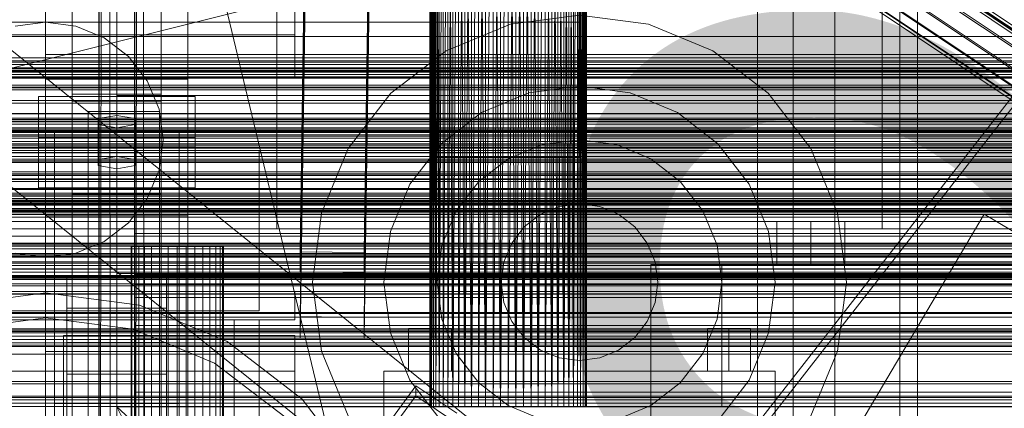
# Model space of a CAD drawing. Header units: millimetres. Extents: x -2233 to 65662, y -50530 to 6847.
# Tile 125 of 256: x -457 to -181, y -34060 to -33951. Entities that reach past the tile are written whole.
import ezdxf

# ---------------------------------------------------------------- set-up
doc = ezdxf.new("R2010")
doc.units = ezdxf.units.MM
for name, color, linetype, lineweight in [('COTAS_O', 1, 'Continuous', 0), ('frontal_briquetadora', 7, 'Continuous', 0), ('frontal_C01', 7, 'Continuous', 0), ('frontal_C02', 7, 'Continuous', 0), ('frontal_C03', 7, 'Continuous', 0), ('frontal_dosificador', 7, 'Continuous', 0), ('frontal_mezcladora', 7, 'Continuous', 0), ('frontal_secador', 7, 'Continuous', 0)]:
    doc.layers.add(name, color=color, linetype=linetype, lineweight=lineweight)
doc.dimstyles.new('R19_100', dxfattribs={"dimtxt": 250, "dimasz": 150, "dimexe": 150, "dimexo": 80, "dimgap": 100, "dimtad": 1, "dimtih": 1, "dimtoh": 1, "dimdsep": 46, "dimcen": 0.09, "dimadec": 0, "dimazin": 0, "dimtfac": 1, "dimtdec": 4, "dimtofl": 0, "dimtmove": 0, "dimatfit": 3, "dimfxl": 1, "dimtolj": 1, "dimtzin": 0, "dimarcsym": 0})

# ---------------------------------------------------------------- blocks, each defined once
blk = doc.blocks.new('DIM_R32_39')
at = {"layer": 'COTAS_O'}
for p, q in [((-1725, -33700), (-1575, -33655)), ((1725, -33700), (1575, -33655)), ((-1725, -34400), (-1725, -33700)), ((-1725, -33700), (1725, -33700)), ((-1725, -33700), (-1575, -33745)), ((1725, -33700), (1575, -33745)), ((1725, -34400), (1725, -33700))]:
    blk.add_line(p, q, dxfattribs=at)
blk.add_text('3450 O', height=250, dxfattribs=at).set_placement((0, -33600))
blk = doc.blocks.new('DIM_R32_42')
at = {"layer": 'COTAS_O'}
for p, q in [((-650, -33700), (50, -33700)), ((50, -33700), (5, -33850)), ((50, -34900), (50, -33700)), ((50, -33700), (95, -33850)), ((50, -34900), (5, -34750)), ((50, -34900), (95, -34750)), ((-650, -34900), (50, -34900))]:
    blk.add_line(p, q, dxfattribs=at)
blk.add_text('1200 O', height=250, rotation=90, dxfattribs=at).set_placement((-50, -34300))
blk = doc.blocks.new('DIM_R32_43')
at = {"layer": 'COTAS_O'}
for p, q in [((-650, -34200), (-500, -34155)), ((650, -34200), (500, -34155)), ((-650, -34900), (-650, -34200)), ((-650, -34200), (650, -34200)), ((-650, -34200), (-500, -34245)), ((650, -34200), (500, -34245)), ((650, -34900), (650, -34200))]:
    blk.add_line(p, q, dxfattribs=at)
blk.add_text('1300 O', height=250, dxfattribs=at).set_placement((0, -34100))

msp = doc.modelspace()

# ---------------------------------------------------------------- linework, layer by layer
at = {"layer": 'frontal_briquetadora'}
for p, q in [((-340, -33818), (-340, -33990)), ((-300, -33818), (-300, -33990)), ((-430, -33820), (-430, -34060)), ((-430, -34260), (-430, -33820)), ((-430, -34680), (-430, -33820)), ((-430, -33820), (-223.45, -34680)), ((-341.894, -33820), (-342, -34060)), ((-342, -33820), (-342, -34060)), ((-342, -33820), (-341.894, -34060)), ((-341.577, -33820), (-341.894, -34060)), ((-341.894, -33820), (-341.894, -34060)), ((-341.894, -33820), (-341.577, -34060)), ((-341.053, -33820), (-341.577, -34060)), ((-341.577, -33820), (-341.577, -34060)), ((-341.577, -33820), (-341.053, -34060)), ((-340.325, -33820), (-341.053, -34060)), ((-341.053, -33820), (-341.053, -34060)), ((-341.053, -33820), (-340.325, -34060)), ((-339.402, -33820), (-340.325, -34060)), ((-340.325, -33820), (-340.325, -34060)), ((-340.325, -33820), (-339.402, -34060)), ((-338.292, -33820), (-339.402, -34060)), ((-339.402, -33820), (-339.402, -34060)), ((-337.006, -33820), (-338.292, -34060)), ((-338.292, -33820), (-338.292, -34060)), ((-335.556, -33820), (-337.006, -34060)), ((-337.006, -33820), (-337.006, -34060)), ((-337.006, -33820), (-335.556, -34060)), ((-333.957, -33820), (-335.556, -34060)), ((-335.556, -33820), (-335.556, -34060)), ((-332.223, -33820), (-333.957, -34060)), ((-333.957, -34060), (-333.957, -33820)), ((-333.957, -33820), (-332.223, -34060)), ((-330.371, -33820), (-332.223, -34060)), ((-332.223, -34060), (-332.223, -33820)), ((-332.223, -33820), (-330.371, -34060)), ((-328.419, -33820), (-330.371, -34060)), ((-330.371, -34060), (-330.371, -33820)), ((-326.386, -33820), (-328.419, -34060)), ((-328.419, -34060), (-328.419, -33820)), ((-328.419, -33820), (-326.386, -34060)), ((-324.292, -33820), (-326.386, -34060)), ((-326.386, -34060), (-326.386, -33820)), ((-322.156, -33820), (-324.292, -34060)), ((-324.292, -34060), (-324.292, -33820)), ((-324.292, -33820), (-322.156, -34060)), ((-320, -33820), (-322.156, -34060)), ((-322.156, -34060), (-322.156, -33820)), ((-320, -34060), (-320, -33820)), ((-317.844, -33820), (-320, -34060)), ((-317.844, -34060), (-320, -33820)), ((-317.844, -33820), (-317.844, -34060)), ((-317.844, -34060), (-315.708, -33820)), ((-315.708, -34060), (-317.844, -33820)), ((-315.708, -33820), (-315.708, -34060)), ((-315.708, -34060), (-313.614, -33820)), ((-313.614, -34060), (-315.708, -33820)), ((-313.614, -33820), (-313.614, -34060)), ((-313.614, -34060), (-311.581, -33820)), ((-311.581, -34060), (-313.614, -33820)), ((-311.581, -33820), (-311.581, -34060)), ((-311.581, -34060), (-309.629, -33820)), ((-309.629, -33820), (-309.629, -34060)), ((-309.629, -34060), (-307.777, -33820)), ((-307.777, -34060), (-309.629, -33820)), ((-307.777, -33820), (-307.777, -34060)), ((-307.777, -34060), (-306.043, -33820)), ((-306.043, -34060), (-307.777, -33820)), ((-306.043, -33820), (-306.043, -34060)), ((-306.043, -34060), (-304.444, -33820)), ((-304.444, -34060), (-306.043, -33820)), ((-304.444, -33820), (-304.444, -34060)), ((-302.994, -33820), (-304.444, -34060)), ((-302.994, -34060), (-304.444, -33820)), ((-302.994, -33820), (-302.994, -34060)), ((-301.708, -33820), (-302.994, -34060)), ((-301.708, -34060), (-302.994, -33820)), ((-301.708, -33820), (-301.708, -34060)), ((-300.598, -33820), (-301.708, -34060)), ((-300.598, -33820), (-300.598, -34060)), ((-299.675, -33820), (-300.598, -34060)), ((-299.675, -34060), (-300.598, -33820)), ((-299.675, -33820), (-299.675, -34060)), ((-298.947, -33820), (-299.675, -34060)), ((-299.675, -33820), (-298.947, -34060)), ((-298.947, -33820), (-298.947, -34060)), ((-298.423, -33820), (-298.947, -34060)), ((-298.947, -33820), (-298.423, -34060)), ((-298.423, -33820), (-298.423, -34060)), ((-298.106, -33820), (-298.423, -34060)), ((-298.423, -33820), (-298.106, -34060)), ((-298.106, -33820), (-298.106, -34060)), ((-298, -33820), (-298.106, -34060)), ((-298, -33820), (-298, -34060)), ((-210, -33820), (-210, -34060)), ((-210, -34260), (-210, -33820)), ((-210, -34680), (-210, -33820)), ((-430, -33853.384), (-430, -34060)), ((-210, -33853.384), (-210, -34060)), ((-430, -34060), (-430, -33855.985)), ((-210, -34060), (-210, -33855.985)), ((-430, -33858.384), (-430, -34060)), ((-210, -34060), (-210, -33858.384)), ((-430, -33860.559), (-430, -34060)), ((-430, -33862.488), (-430, -34060)), ((-210, -33860.559), (-210, -34060)), ((-210, -33862.488), (-210, -34060)), ((-430, -33864.153), (-430, -34060)), ((-430, -33865.538), (-430, -34060)), ((-210, -33864.153), (-210, -34060)), ((-210, -33865.538), (-210, -34060)), ((-430, -33866.629), (-430, -34060)), ((-430, -33867.416), (-430, -34060)), ((-430, -33867.891), (-430, -34060)), ((-430, -33868.05), (-430, -34060)), ((-210, -33866.629), (-210, -34060)), ((-210, -33867.416), (-210, -34060)), ((-210, -33867.891), (-210, -34060)), ((-210, -33868.05), (-210, -34060)), ((-338.019, -33990), (-340, -33990)), ((-332.47, -33990), (-338.019, -33990)), ((-324.45, -33990), (-332.47, -33990)), ((-315.55, -33990), (-324.45, -33990)), ((-307.53, -33990), (-315.55, -33990)), ((-301.981, -33990), (-307.53, -33990)), ((-300, -33990), (-301.981, -33990)), ((-430, -34060), (-430, -34490)), ((-210, -34060), (-430, -34060)), ((-430, -34060), (-210, -34260)), ((-430, -34060), (-430, -34260)), ((-335.556, -34060), (-430, -34060)), ((-430, -34060), (-333.957, -34060)), ((-337.006, -34060), (-430, -34060)), ((-338.292, -34060), (-430, -34060)), ((-430, -34060), (-332.223, -34060)), ((-339.402, -34060), (-430, -34060)), ((-430, -34060), (-330.371, -34060)), ((-340.325, -34060), (-430, -34060)), ((-430, -34060), (-328.419, -34060)), ((-341.053, -34060), (-430, -34060)), ((-430, -34060), (-326.386, -34060)), ((-430, -34060), (-324.292, -34060)), ((-341.577, -34060), (-430, -34060)), ((-341.894, -34060), (-430, -34060)), ((-430, -34060), (-322.156, -34060)), ((-342, -34060), (-430, -34060)), ((-430, -34060), (-320, -34060)), ((-430, -34060), (-430, -34305)), ((-430, -34496), (-430, -34060)), ((-430, -34060), (-210, -34490)), ((-430, -34060), (-210, -34496)), ((-342, -34060), (-341.894, -34060)), ((-341.894, -34060), (-341.577, -34060)), ((-341.577, -34060), (-341.053, -34060)), ((-341.053, -34060), (-340.325, -34060)), ((-340.325, -34060), (-339.402, -34060)), ((-339.402, -34060), (-338.292, -34060)), ((-338.292, -34060), (-337.006, -34060)), ((-337.006, -34060), (-335.556, -34060)), ((-335.556, -34060), (-333.957, -34060)), ((-333.957, -34060), (-332.223, -34060)), ((-332.223, -34060), (-330.371, -34060)), ((-330.371, -34060), (-328.419, -34060)), ((-328.419, -34060), (-326.386, -34060)), ((-326.386, -34060), (-324.292, -34060)), ((-324.292, -34060), (-322.156, -34060)), ((-322.156, -34060), (-320, -34060)), ((-210, -34060), (-320, -34060)), ((-317.844, -34060), (-320, -34060)), ((-315.708, -34060), (-317.844, -34060)), ((-317.844, -34060), (-210, -34060)), ((-313.614, -34060), (-315.708, -34060)), ((-315.708, -34060), (-210, -34060)), ((-311.581, -34060), (-313.614, -34060)), ((-313.614, -34060), (-210, -34060)), ((-309.629, -34060), (-311.581, -34060)), ((-311.581, -34060), (-210, -34060)), ((-307.777, -34060), (-309.629, -34060)), ((-309.629, -34060), (-210, -34060)), ((-306.043, -34060), (-307.777, -34060)), ((-307.777, -34060), (-210, -34060)), ((-304.444, -34060), (-306.043, -34060)), ((-306.043, -34060), (-210, -34060)), ((-302.994, -34060), (-304.444, -34060)), ((-304.444, -34060), (-210, -34060)), ((-301.708, -34060), (-302.994, -34060)), ((-302.994, -34060), (-210, -34060)), ((-300.598, -34060), (-301.708, -34060)), ((-301.708, -34060), (-210, -34060)), ((-210, -34060), (-300.598, -34060)), ((-299.675, -34060), (-300.598, -34060)), ((-210, -34060), (-299.675, -34060)), ((-298.947, -34060), (-299.675, -34060)), ((-210, -34060), (-298.947, -34060)), ((-298.423, -34060), (-298.947, -34060)), ((-210, -34060), (-298.423, -34060)), ((-298.106, -34060), (-298.423, -34060)), ((-210, -34060), (-298.106, -34060)), ((-298, -34060), (-298.106, -34060)), ((-210, -34060), (-298, -34060)), ((-210, -34060), (-210, -34490)), ((-210, -34260), (-210, -34060)), ((-210, -34060), (-210, -34496)), ((-210, -34060), (-210, -34305))]:
    msp.add_line(p, q, dxfattribs=at)
at = {"layer": 'frontal_C01'}
for p, q in [((-250, -33252.594), (-250, -35948.128)), ((-250, -35952.922), (-250, -33257.389)), ((-450, -33967.966), (-450, -33629.261)), ((-410, -33629.261), (-410, -33967.966)), ((-450, -34006.339), (-450, -33667.635)), ((-410, -34006.339), (-410, -33667.635)), ((-378.512, -34016.447), (-375.644, -33822.072)), ((-357.646, -33822.316), (-360.514, -34016.692)), ((-378.512, -34022.093), (-375.644, -33827.717)), ((-360.514, -34022.337), (-357.646, -33827.962)), ((-359.83, -33832.408), (-175.521, -33956.277)), ((-359.341, -33833.583), (-175.032, -33957.452)), ((-357.893, -33833.319), (-173.584, -33957.188)), ((-228.298, -33855.539), (-228.298, -34130.544)), ((-228.298, -34136.303), (-228.298, -33861.298)), ((-450, -34241.377), (-450, -33902.673)), ((-410, -33902.673), (-410, -34241.377)), ((-442.5, -33972.17), (-442.5, -33911.674)), ((-417.5, -33911.674), (-417.5, -33972.17)), ((-450, -33927.505), (-450, -33961.082)), ((-442.5, -34002.134), (-442.5, -33941.638)), ((-417.5, -34002.134), (-417.5, -33941.638)), ((-450, -33949.792), (-450, -33961.082)), ((-450, -34289.344), (-450, -33950.64)), ((-410, -34289.344), (-410, -33950.64)), ((-450, -33961.082), (450, -33961.082)), ((-410, -33967.966), (-450, -33967.966)), ((-450, -33967.966), (-450, -34006.339)), ((-450, -34306.67), (-450, -33967.966)), ((-410, -34006.339), (-410, -33967.966)), ((-410, -33967.966), (-410, -34306.67)), ((-452, -33986.978), (-452, -33972.865)), ((-452, -33972.865), (-408, -33972.865)), ((-452, -33984.377), (-452, -33972.865)), ((-442.5, -34002.134), (-442.5, -33972.17)), ((-442.5, -33972.17), (-417.5, -33972.17)), ((-417.5, -33972.17), (-417.5, -34002.134)), ((-408, -33972.865), (-408, -33986.978)), ((-408, -33972.865), (-408, -33984.377)), ((-417.5, -33974.16), (-442.5, -33974.16)), ((-442.5, -33974.16), (-442.5, -34000.145)), ((-442.5, -34591.073), (-442.5, -33974.16)), ((-417.5, -34000.145), (-417.5, -33974.16)), ((-417.5, -33974.16), (-417.5, -34591.073)), ((-438, -33982.744), (-438, -33977.099)), ((-438, -33977.099), (-418, -33977.099)), ((-438, -34118.644), (-438, -33977.099)), ((-430, -33978.228), (-435.196, -33979.075)), ((-435.196, -33979.075), (-435.196, -33980.768)), ((-435.196, -33990.587), (-435.196, -33979.075)), ((-424.804, -33979.075), (-430, -33978.228)), ((-430, -33989.74), (-430, -33978.228)), ((-424.804, -33980.768), (-424.804, -33979.075)), ((-424.804, -33990.587), (-424.804, -33979.075)), ((-418, -33977.099), (-418, -33982.744)), ((-418, -33977.099), (-418, -34118.644)), ((-435.196, -33980.768), (-430, -33981.615)), ((-435.196, -33992.28), (-435.196, -33980.768)), ((-430, -33981.615), (-424.804, -33980.768)), ((-430, -33981.615), (-430, -33993.127)), ((-424.804, -33992.28), (-424.804, -33980.768)), ((-408, -33984.377), (-452, -33984.377)), ((-452, -33984.377), (-452, -33998.49)), ((-447.5, -33991.386), (-447.5, -33982.919)), ((-447.5, -33982.919), (-412.5, -33982.919)), ((-447.5, -34261.127), (-447.5, -33982.919)), ((-418, -33982.744), (-438, -33982.744)), ((-438, -33982.744), (-438, -34124.289)), ((-418, -34124.289), (-418, -33982.744)), ((-412.5, -33982.919), (-412.5, -33991.386)), ((-412.5, -33982.919), (-412.5, -34261.127)), ((-408, -33998.49), (-408, -33984.377)), ((-408, -33986.978), (-452, -33986.978)), ((-452, -33986.978), (-452, -33998.49)), ((-408, -33998.49), (-408, -33986.978)), ((-435.196, -33990.587), (-430, -33989.74)), ((-430, -33989.74), (-424.804, -33990.587)), ((-412.5, -33991.386), (-447.5, -33991.386)), ((-447.5, -34269.595), (-447.5, -33991.386)), ((-435.196, -33992.28), (-435.196, -33990.587)), ((-430, -33993.127), (-435.196, -33992.28)), ((-424.804, -33992.28), (-430, -33993.127)), ((-424.804, -33990.587), (-424.804, -33992.28)), ((-412.5, -34269.595), (-412.5, -33991.386)), ((-452, -33998.49), (-408, -33998.49)), ((-442.5, -34000.145), (-417.5, -34000.145)), ((-442.5, -34617.058), (-442.5, -34000.145)), ((-417.5, -34617.058), (-417.5, -34000.145)), ((-417.5, -34002.134), (-442.5, -34002.134)), ((-450, -34006.339), (-410, -34006.339)), ((-450, -34345.044), (-450, -34006.339)), ((-410, -34345.044), (-410, -34006.339)), ((-425, -34025.668), (-425, -34011.33)), ((-425, -34011.33), (425, -34011.33)), ((-425, -34022.842), (-425, -34011.33)), ((-360.514, -34016.692), (-378.512, -34016.447)), ((-378.512, -34016.447), (-378.512, -34022.093)), ((-360.514, -34022.337), (-360.514, -34016.692)), ((425, -34022.842), (-425, -34022.842)), ((-425, -34022.842), (-425, -34037.18)), ((-378.512, -34022.093), (-360.514, -34022.337)), ((-444, -34032.326), (-444, -34023.858)), ((-444, -34023.858), (-416, -34023.858)), ((-444, -34113.271), (-444, -34023.858)), ((425, -34025.668), (-425, -34025.668)), ((-425, -34025.668), (-425, -34037.18)), ((-416, -34023.858), (-416, -34032.326)), ((-416, -34023.858), (-416, -34113.271)), ((-416, -34032.326), (-444, -34032.326)), ((-444, -34032.326), (-444, -34121.739)), ((-416, -34121.739), (-416, -34032.326)), ((-425, -34037.18), (425, -34037.18)), ((-373.501, -34091.812), (-345.969, -34054.1)), ((-345.981, -34056.923), (-345.969, -34054.1)), ((-345.969, -34054.1), (-334.501, -34061.808)), ((-345.981, -34056.923), (-373.513, -34094.634)), ((-334.513, -34064.63), (-345.981, -34056.923))]:
    msp.add_line(p, q, dxfattribs=at)
at = {"layer": 'frontal_C02'}
for p, q in [((-250, -32921.727), (-250, -35767.183)), ((-250, -35771.953), (-250, -32926.497)), ((-450, -34044.45), (-450, -33686.788)), ((-410, -33686.788), (-410, -34044.45)), ((-442.5, -34231.462), (-442.5, -33692.436)), ((-417.5, -33692.436), (-417.5, -34231.462)), ((-442.5, -34258.348), (-442.5, -33719.322)), ((-417.5, -34258.348), (-417.5, -33719.322)), ((-450, -34082.632), (-450, -33724.97)), ((-410, -34082.632), (-410, -33724.97)), ((-365.168, -33829.009), (-151.369, -33971.984)), ((-364.995, -33829.463), (-151.196, -33972.439)), ((-364.989, -33828.075), (-151.191, -33971.05)), ((-364.482, -33829.407), (-150.683, -33972.383)), ((-355.541, -33840.521), (-171.232, -33963.775)), ((-378.512, -34034.638), (-375.644, -33841.233)), ((-357.646, -33841.476), (-360.514, -34034.881)), ((-357.863, -33845.244), (-173.554, -33968.499)), ((-349.061, -33844.285), (-164.752, -33967.54)), ((-378.512, -34040.599), (-375.644, -33847.194)), ((-360.514, -34040.842), (-357.646, -33847.437)), ((-359.326, -33849.053), (-175.016, -33972.308)), ((-352.572, -33848.318), (-168.263, -33971.572)), ((-359.83, -33851.689), (-175.521, -33974.944)), ((-355.584, -33851.227), (-171.275, -33974.481)), ((-359.341, -33852.972), (-175.032, -33976.227)), ((-357.893, -33852.814), (-173.584, -33976.069)), ((-450, -34221.042), (-450, -33863.38)), ((-410, -33863.38), (-410, -34221.042)), ((-228.298, -33874.707), (-228.298, -34165.201)), ((-228.298, -34170.932), (-228.298, -33880.437)), ((-450, -34268.769), (-450, -33911.107)), ((-410, -34268.769), (-410, -33911.107)), ((-380, -33924.346), (-380, -33955.57)), ((-380, -33924.346), (-380, -33967.57)), ((-380, -33955.57), (-480, -33955.57)), ((-380, -33967.57), (-380, -33955.57)), ((-480, -33967.57), (-380, -33967.57)), ((-430, -33967.57), (-430, -33972.57)), ((430, -33967.57), (-430, -33967.57)), ((430, -33972.57), (-430, -33972.57)), ((-430, -33972.57), (-430, -34022.57)), ((-446.358, -34445.904), (-186.358, -34005.904)), ((-186.358, -34005.904), (-153.642, -34025.236)), ((-430, -34022.57), (-430, -34027.57)), ((430, -34022.57), (-430, -34022.57)), ((-480, -34027.57), (-380, -34027.57)), ((430, -34027.57), (-430, -34027.57)), ((-380, -34035.57), (-380, -34027.57)), ((-425, -34044.426), (-425, -34029.285)), ((-425, -34029.285), (425, -34029.285)), ((-425, -34040.739), (-425, -34029.285)), ((-360.514, -34034.881), (-378.512, -34034.638)), ((-378.512, -34034.638), (-378.512, -34040.599)), ((-480, -34035.57), (-380, -34035.57)), ((-463, -34035.57), (-397, -34035.57)), ((-397, -34035.57), (-390, -34035.57)), ((-397, -35975), (-397, -34035.57)), ((-390, -35975), (-390, -34035.57)), ((-360.514, -34040.842), (-360.514, -34034.881)), ((-444, -34050.871), (-444, -34041.93)), ((-444, -34041.93), (-416, -34041.93)), ((-444, -34132.492), (-444, -34041.93)), ((425, -34040.739), (-425, -34040.739)), ((-425, -34040.739), (-425, -34055.88)), ((-416, -34041.93), (-416, -34050.871)), ((-416, -34041.93), (-416, -34132.492)), ((-378.512, -34040.599), (-360.514, -34040.842)), ((-410, -34044.45), (-450, -34044.45)), ((-450, -34044.45), (-450, -34082.632)), ((-450, -34402.112), (-450, -34044.45)), ((425, -34044.426), (-425, -34044.426)), ((-425, -34044.426), (-425, -34055.88)), ((-410, -34082.632), (-410, -34044.45)), ((-410, -34044.45), (-410, -34402.112)), ((-416, -34050.871), (-444, -34050.871)), ((-444, -34050.871), (-444, -34141.434)), ((-416, -34141.434), (-416, -34050.871)), ((-425, -34055.88), (425, -34055.88)), ((-447.5, -34068.012), (-447.5, -34059.07)), ((-447.5, -34059.07), (-412.5, -34059.07)), ((-447.5, -34240.435), (-447.5, -34059.07)), ((-412.5, -34059.07), (-412.5, -34068.012)), ((-412.5, -34059.07), (-412.5, -34240.435))]:
    msp.add_line(p, q, dxfattribs=at)
at = {"layer": 'frontal_C03'}
for p, q in [((1424.399, -35474.583), (-1405.601, -33199.271)), ((1405.601, -35497.963), (-1424.399, -33222.651)), ((1250, -33962.8), (-1250, -33962.8)), ((1250, -33963.186), (-1250, -33963.186)), ((1250, -33963.852), (-1250, -33963.852)), ((-1250, -33964.784), (1250, -33964.784)), ((1250, -33965.497), (-1250, -33965.497)), ((1250, -33965.583), (-1250, -33965.583)), ((1250, -33965.726), (-1250, -33965.726)), ((1250, -33966.658), (-1250, -33966.658)), ((1250, -33967.324), (-1250, -33967.324)), ((1250, -33967.71), (-1250, -33967.71)), ((1250, -33970.196), (-1250, -33970.196)), ((1250, -33970.441), (-1250, -33970.441)), ((1250, -33978.964), (-1250, -33978.964)), ((1250, -33979.33), (-1250, -33979.33)), ((1250, -33981.633), (-1250, -33981.633)), ((1250, -33982.02), (-1250, -33982.02)), ((1250, -33982.686), (-1250, -33982.686)), ((-1250, -33983.618), (1250, -33983.618)), ((1250, -33984.56), (-1250, -33984.56)), ((1496, -33987.104), (-1496, -33987.104)), ((1496, -33987.13), (-1496, -33987.13)), ((1250, -33985.492), (-1250, -33985.492)), ((1250, -33986.158), (-1250, -33986.158)), ((1250, -33986.544), (-1250, -33986.544)), ((1496, -33988.572), (-1496, -33988.572)), ((1496, -33988.648), (-1496, -33988.648)), ((1496, -33991.312), (-1496, -33991.312)), ((1496, -33991.426), (-1496, -33991.426)), ((1250, -33990.466), (-1250, -33990.466)), ((-1250, -33990.898), (1250, -33990.898)), ((1496, -33994.906), (-1496, -33994.906)), ((-1496, -33995.041), (1496, -33995.041)), ((1496, -33998.808), (-1496, -33998.808)), ((1496, -33998.943), (-1496, -33998.943)), ((1250, -34000.467), (-1250, -34000.467)), ((1250, -34000.854), (-1250, -34000.854)), ((1250, -34001.519), (-1250, -34001.519)), ((1496, -34002.423), (-1496, -34002.423)), ((1496, -34002.537), (-1496, -34002.537)), ((-1250, -34002.452), (1250, -34002.452)), ((1250, -34002.951), (-1250, -34002.951)), ((1250, -34003.383), (-1250, -34003.383)), ((1250, -34003.393), (-1250, -34003.393)), ((1496, -34005.201), (-1496, -34005.201)), ((1496, -34005.277), (-1496, -34005.277)), ((1496, -34006.719), (-1496, -34006.719)), ((1496, -34006.746), (-1496, -34006.746)), ((1250, -34004.326), (-1250, -34004.326)), ((1250, -34004.992), (-1250, -34004.992)), ((1250, -34005.378), (-1250, -34005.378)), ((1250, -34014.519), (-1250, -34014.519)), ((1250, -34014.885), (-1250, -34014.885)), ((1250, -34019.301), (-1250, -34019.301)), ((1250, -34019.687), (-1250, -34019.687)), ((1250, -34020.353), (-1250, -34020.353)), ((-1250, -34021.286), (1250, -34021.286)), ((1250, -34022.227), (-1250, -34022.227)), ((1250, -34023.16), (-1250, -34023.16)), ((1250, -34023.409), (-1250, -34023.409)), ((1250, -34023.653), (-1250, -34023.653)), ((1250, -34023.826), (-1250, -34023.826)), ((1250, -34024.212), (-1250, -34024.212)), ((1250, -34028.266), (-1250, -34028.266)), ((1250, -34028.352), (-1250, -34028.352)), ((1250, -34038.135), (-1250, -34038.135)), ((1250, -34038.521), (-1250, -34038.521)), ((1250, -34039.187), (-1250, -34039.187)), ((-1250, -34040.12), (1250, -34040.12)), ((1250, -34041.061), (-1250, -34041.061)), ((1250, -34041.994), (-1250, -34041.994)), ((1250, -34042.659), (-1250, -34042.659)), ((1250, -34043.046), (-1250, -34043.046)), ((1250, -34056.969), (-1250, -34056.969)), ((1250, -34057.355), (-1250, -34057.355)), ((1250, -34058.021), (-1250, -34058.021)), ((-1250, -34058.953), (1250, -34058.953)), ((1250, -34059.895), (-1250, -34059.895))]:
    msp.add_line(p, q, dxfattribs=at)
at = {"layer": 'frontal_dosificador'}
for p, q in [((-1200, -34150), (-200, -33900)), ((-240, -34125), (-240, -33900)), ((-205, -34235), (-205, -33915)), ((-385, -34010), (-385, -33925)), ((-215, -34010), (-215, -33925)), ((-300, -33950), (-319.411, -33952.556)), ((-280.589, -33952.556), (-300, -33950)), ((-300, -33952), (-300, -33950)), ((-300, -33952), (-1700, -33952)), ((-450, -33952), (-458.541, -33953.124)), ((-441.459, -33953.124), (-450, -33952)), ((-433.5, -33956.421), (-441.459, -33953.124)), ((-319.411, -33952.556), (-337.5, -33960.048)), ((-262.5, -33960.048), (-280.589, -33952.556)), ((-426.665, -33961.665), (-433.5, -33956.421)), ((-421.421, -33968.5), (-426.665, -33961.665)), ((-337.5, -33960.048), (-353.033, -33971.967)), ((-246.967, -33971.967), (-262.5, -33960.048)), ((-418.124, -33976.459), (-421.421, -33968.5)), ((-300, -33970), (-314.235, -33971.874)), ((-285.765, -33971.874), (-300, -33970)), ((-353.033, -33971.967), (-364.952, -33987.5)), ((-314.235, -33971.874), (-327.5, -33977.369)), ((-272.5, -33977.369), (-285.765, -33971.874)), ((-235.048, -33987.5), (-246.967, -33971.967)), ((-417, -33985), (-418.124, -33976.459)), ((-327.5, -33977.369), (-338.891, -33986.109)), ((-261.109, -33986.109), (-272.5, -33977.369)), ((-418.124, -33993.541), (-417, -33985)), ((-364.952, -33987.5), (-372.444, -34005.589)), ((-338.891, -33986.109), (-347.631, -33997.5)), ((-310.353, -33986.363), (-320, -33990.359)), ((-300, -33985), (-310.353, -33986.363)), ((-289.647, -33986.363), (-300, -33985)), ((-280, -33990.359), (-289.647, -33986.363)), ((-252.369, -33997.5), (-261.109, -33986.109)), ((-227.556, -34005.589), (-235.048, -33987.5)), ((-390, -33988), (-490, -33988)), ((-390, -34033), (-390, -33988)), ((-320, -33990.359), (-328.284, -33996.716)), ((-271.716, -33996.716), (-280, -33990.359)), ((-421.421, -34001.5), (-418.124, -33993.541)), ((-347.631, -33997.5), (-353.126, -34010.765)), ((-328.284, -33996.716), (-334.641, -34005)), ((-265.359, -34005), (-271.716, -33996.716)), ((-246.874, -34010.765), (-252.369, -33997.5)), ((-426.665, -34008.335), (-421.421, -34001.5)), ((-305.694, -34003.75), (-311, -34005.947)), ((-300, -34003), (-305.694, -34003.75)), ((-294.306, -34003.75), (-300, -34003)), ((-289, -34005.947), (-294.306, -34003.75)), ((-372.444, -34005.589), (-375, -34025)), ((-334.641, -34005), (-338.637, -34014.647)), ((-311, -34005.947), (-315.556, -34009.444)), ((-284.444, -34009.444), (-289, -34005.947)), ((-261.363, -34014.647), (-265.359, -34005)), ((-225, -34025), (-227.556, -34005.589)), ((-433.5, -34013.579), (-426.665, -34008.335)), ((-315.556, -34009.444), (-319.053, -34014)), ((-280.947, -34014), (-284.444, -34009.444)), ((-215, -34010), (-385, -34010)), ((-353.126, -34010.765), (-355, -34025)), ((-245, -34025), (-246.874, -34010.765)), ((-441.459, -34016.876), (-433.5, -34013.579)), ((-338.637, -34014.647), (-340, -34025)), ((-319.053, -34014), (-321.25, -34019.306)), ((-278.75, -34019.306), (-280.947, -34014)), ((-260, -34025), (-261.363, -34014.647)), ((-458.541, -34016.876), (-450, -34018)), ((-450, -34018), (-441.459, -34016.876)), ((-321.25, -34019.306), (-322, -34025)), ((-278, -34025), (-278.75, -34019.306)), ((-375, -34025), (-372.444, -34044.411)), ((-355, -34025), (-353.126, -34039.235)), ((-340, -34025), (-338.637, -34035.353)), ((-322, -34025), (-321.25, -34030.694)), ((-278.75, -34030.694), (-278, -34025)), ((-261.363, -34035.353), (-260, -34025)), ((-246.874, -34039.235), (-245, -34025)), ((-227.556, -34044.411), (-225, -34025)), ((-450, -34028), (-476.4, -34031.476)), ((-423.6, -34031.476), (-450, -34028)), ((-399, -34041.665), (-423.6, -34031.476)), ((-321.25, -34030.694), (-319.053, -34036)), ((-280.947, -34036), (-278.75, -34030.694)), ((-390, -34033), (-490, -34033)), ((-450, -34035), (-474.588, -34038.237)), ((-425.412, -34038.237), (-450, -34035)), ((-338.637, -34035.353), (-334.641, -34045)), ((-319.053, -34036), (-315.556, -34040.556)), ((-284.444, -34040.556), (-280.947, -34036)), ((-265.359, -34045), (-261.363, -34035.353)), ((-402.5, -34047.728), (-425.412, -34038.237)), ((-353.126, -34039.235), (-347.631, -34052.5)), ((-342, -34038), (-348.062, -34038)), ((-348.062, -34050), (-348.062, -34038)), ((-342, -34038), (-335.938, -34038)), ((-342, -34038), (-342, -34050)), ((-335.938, -34050), (-335.938, -34038)), ((-258, -34038), (-264.062, -34038)), ((-264.062, -34050), (-264.062, -34038)), ((-258, -34038), (-251.938, -34038)), ((-258, -34038), (-258, -34050)), ((-252.369, -34052.5), (-246.874, -34039.235)), ((-251.938, -34050), (-251.938, -34038)), ((-377.875, -34057.875), (-399, -34041.665)), ((-315.556, -34040.556), (-311, -34044.053)), ((-289, -34044.053), (-284.444, -34040.556)), ((-372.444, -34044.411), (-364.952, -34062.5)), ((-334.641, -34045), (-328.284, -34053.284)), ((-311, -34044.053), (-305.694, -34046.25)), ((-294.306, -34046.25), (-289, -34044.053)), ((-271.716, -34053.284), (-265.359, -34045)), ((-235.048, -34062.5), (-227.556, -34044.411)), ((-382.825, -34062.825), (-402.5, -34047.728)), ((-305.694, -34046.25), (-300, -34047)), ((-300, -34047), (-294.306, -34046.25)), ((-380, -34050), (-520, -34050)), ((-380, -34190), (-380, -34050)), ((-245, -34050), (-355, -34050)), ((-355, -34085), (-355, -34050)), ((-342, -34050), (-348.062, -34050)), ((-335.938, -34050), (-342, -34050)), ((-258, -34050), (-264.062, -34050)), ((-251.938, -34050), (-258, -34050)), ((-245, -34085), (-245, -34050)), ((-347.631, -34052.5), (-338.891, -34063.891)), ((-328.284, -34053.284), (-320, -34059.641)), ((-280, -34059.641), (-271.716, -34053.284)), ((-261.109, -34063.891), (-252.369, -34052.5)), ((-361.665, -34079), (-377.875, -34057.875)), ((-320, -34059.641), (-310.353, -34063.637)), ((-289.647, -34063.637), (-280, -34059.641))]:
    msp.add_line(p, q, dxfattribs=at)
at = {"layer": 'frontal_mezcladora'}
for p, q in [((-235, -34008), (-244.526, -34008)), ((-244.526, -34020), (-244.526, -34008)), ((-235, -34008), (-225.474, -34008)), ((-235, -34008), (-235, -34020)), ((-225.474, -34020), (-225.474, -34008)), ((-280, -34020), (280, -34020)), ((-280, -34450), (-280, -34020)), ((-260, -34020), (260, -34020)), ((-260, -34060), (-260, -34020)), ((-244.526, -34020), (-235, -34020)), ((-235, -34020), (-225.474, -34020)), ((-260, -34060), (260, -34060))]:
    msp.add_line(p, q, dxfattribs=at)
at = {"layer": 'frontal_secador'}
for p, q in [((413, -33215), (-431.48, -34297.08)), ((-433.02, -33225.78), (-435, -34283)), ((-433.02, -33225.78), (-431.48, -34297.08)), ((407, -33225), (-422.12, -34288.52)), ((-434.78, -33232.82), (-435, -34283)), ((-423.38, -33233.82), (-425, -34277)), ((-423.38, -33233.82), (-422.12, -34288.52)), ((-435, -34283), (-435, -33237)), ((-424.82, -33239.58), (-425, -34277)), ((-425, -34277), (-425, -33243)), ((-1250, -33956), (1250, -33956)), ((-1250, -33962), (1250, -33962)), ((-1250, -33965), (1250, -33965)), ((1250, -33966), (-1250, -33966)), ((-1250, -33966.659), (1250, -33966.659)), ((1250, -33969.659), (-1250, -33969.659)), ((-1250, -33971), (1250, -33971)), ((1250, -33974), (-1250, -33974)), ((-1250, -33974.728), (1250, -33974.728)), ((-1250, -33977.588), (1250, -33977.588)), ((1250, -33977.611), (-1250, -33977.611)), ((1250, -33977.728), (-1250, -33977.728)), ((-1250, -33979.387), (1250, -33979.387)), ((1250, -33979.918), (-1250, -33979.918)), ((-1250, -33980), (1250, -33980)), ((1250, -33980.588), (-1250, -33980.588)), ((1250, -33982.387), (-1250, -33982.387)), ((1250, -33983), (-1250, -33983)), ((-1250, -33983.65), (1250, -33983.65)), ((1250, -33984), (-1250, -33984)), ((1250, -33987.382), (-1250, -33987.382)), ((-1250, -33988), (1250, -33988)), ((1250, -33989.689), (-1250, -33989.689)), ((1250, -33994), (-1250, -33994)), ((1250, -33994.545), (-1250, -33994.545)), ((1250, -33996), (-1250, -33996)), ((1250, -33996.144), (-1250, -33996.144)), ((1250, -33996.709), (-1250, -33996.709)), ((1250, -33998.686), (-1250, -33998.686)), ((1250, -34000), (-1250, -34000)), ((1320, -34002), (-1320, -34002)), ((1320, -34002.273), (-1320, -34002.273)), ((1320, -34003.072), (-1320, -34003.072)), ((1250, -34002), (-1250, -34002)), ((1320, -34004.343), (-1320, -34004.343)), ((1320, -34006), (-1320, -34006)), ((1250, -34004.651), (-1250, -34004.651)), ((1250, -34005.859), (-1250, -34005.859)), ((-1250, -34006), (1250, -34006)), ((1320, -34007.929), (-1320, -34007.929)), ((-1320, -34010), (1320, -34010)), ((1320, -34012.071), (-1320, -34012.071)), ((-1250, -34010), (1250, -34010)), ((1320, -34014), (-1320, -34014)), ((1250, -34014.141), (-1250, -34014.141)), ((-425.75, -34015), (-426, -34015)), ((-426, -34130), (-426, -34015)), ((-425.01, -34015), (-425.75, -34015)), ((-425.75, -34130), (-425.75, -34015)), ((-423.809, -34015), (-425.01, -34015)), ((-425.01, -34130), (-425.01, -34015)), ((-422.192, -34015), (-423.809, -34015)), ((-423.809, -34130), (-423.809, -34015)), ((-420.222, -34015), (-422.192, -34015)), ((-422.192, -34130), (-422.192, -34015)), ((-417.975, -34015), (-420.222, -34015)), ((-420.222, -34130), (-420.222, -34015)), ((-415.536, -34015), (-417.975, -34015)), ((-417.975, -34130), (-417.975, -34015)), ((-413, -34015), (-415.536, -34015)), ((-415.536, -34130), (-415.536, -34015)), ((-413, -34015), (-410.464, -34015)), ((-413, -34015), (-413, -34130)), ((-410.464, -34015), (-408.025, -34015)), ((-410.464, -34130), (-410.464, -34015)), ((-408.025, -34015), (-405.778, -34015)), ((-408.025, -34130), (-408.025, -34015)), ((-405.778, -34015), (-403.808, -34015)), ((-405.778, -34130), (-405.778, -34015)), ((-403.808, -34015), (-402.191, -34015)), ((-403.808, -34130), (-403.808, -34015)), ((-402.191, -34015), (-400.99, -34015)), ((-402.191, -34130), (-402.191, -34015)), ((-400.99, -34015), (-400.25, -34015)), ((-400.99, -34130), (-400.99, -34015)), ((-400.25, -34015), (-400, -34015)), ((-400.25, -34130), (-400.25, -34015)), ((-400, -34130), (-400, -34015)), ((1320, -34015.657), (-1320, -34015.657)), ((1320, -34016.928), (-1320, -34016.928)), ((1320, -34017.727), (-1320, -34017.727)), ((1320, -34018), (-1320, -34018)), ((1250, -34017.285), (-1250, -34017.285)), ((1250, -34018), (-1250, -34018)), ((1250, -34021.314), (-1250, -34021.314)), ((1250, -34023.856), (-1250, -34023.856)), ((1250, -34025.455), (-1250, -34025.455)), ((1250, -34026), (-1250, -34026)), ((1360, -34033.5), (-1360, -34033.5)), ((1250, -34033.75), (-1250, -34033.75)), ((1360, -34034.863), (-1360, -34034.863)), ((1360, -34038.859), (-1360, -34038.859)), ((-445, -34040), (-380, -34040)), ((-445, -34110), (-445, -34040)), ((-380, -34110), (-380, -34040)), ((1360, -34045.216), (-1360, -34045.216)), ((1360, -34053.5), (-1360, -34053.5)), ((1250, -34052.924), (-1250, -34052.924))]:
    msp.add_line(p, q, dxfattribs=at)

# ---------------------------------------------------------------- dimensions: what is measured, and where the dimension line sits
at = {"layer": 'COTAS_O'}
for p1, p2, distance, picture, middle in [((-650, -34900), (-650, -33700), -700, 'DIM_R32_42', (50, -34300)), ((-1725, -34400), (1725, -34400), 700, 'DIM_R32_39', (0, -33700)), ((-650, -34900), (650, -34900), 700, 'DIM_R32_43', (0, -34200))]:
    dim = msp.add_aligned_dim(p1=p1, p2=p2, distance=distance, text='<> O', dimstyle='R19_100', dxfattribs=at)
    dim.commit()
    dim.dimension.update_dxf_attribs({"geometry": picture, "text_midpoint": middle})

doc.saveas('drawing.dxf')
